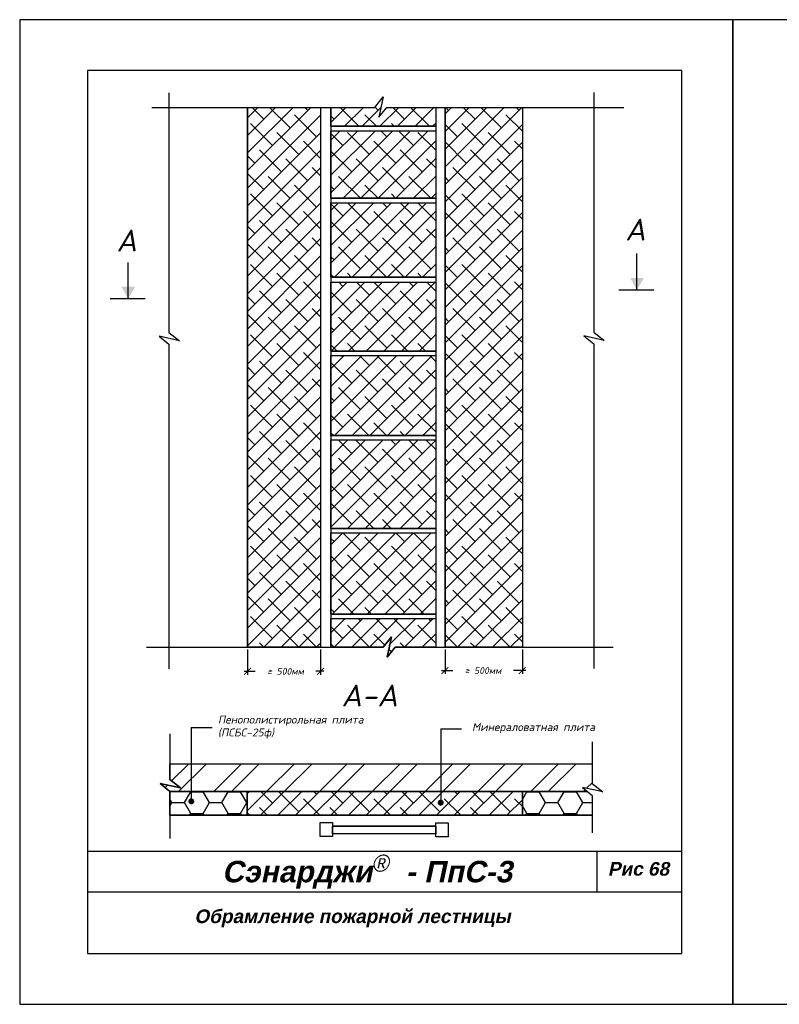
# Model space of a CAD drawing. Header units: inches. Extents: x 47 to 4151, y -1120 to 1902.
# Tile 29 of 93: x 1522 to 1746, y -419 to -129. Entities that reach past the tile are written whole.
import ezdxf

# ---------------------------------------------------------------- set-up
doc = ezdxf.new("R2010")
doc.units = ezdxf.units.IN
doc.header["$LTSCALE"] = 10
doc.header["$MEASUREMENT"] = 0
doc.layers.add('dim', color=160, linetype='Continuous', lineweight=15)
doc.layers.add('Layer1', color=108, linetype='Continuous', lineweight=30)
for name, color, linetype in [('DUBEL', 142, 'Continuous'), ('hatch', 240, 'Continuous'), ('ndp', 242, 'Continuous'), ('ramka', 248, 'Continuous')]:
    doc.layers.add(name, color=color, linetype=linetype)
doc.layers.add('list', color=5, linetype='Continuous', plot=False)
doc.layers.add('Вспомогательный', color=2, linetype='Continuous', plot=False)
doc.styles.add('ndp', font='ARIALBD.TTF', dxfattribs={"oblique": 12})
doc.styles.add('style2', font='romans.shx', dxfattribs={"oblique": 12})
doc.dimstyles.new('1', dxfattribs={"dimtxt": 2, "dimasz": 2, "dimexe": 1, "dimexo": 0.7, "dimgap": 2, "dimtad": 0, "dimtih": 1, "dimtoh": 1, "dimdec": 4, "dimzin": 0, "dimdsep": 46, "dimtxsty": 'style2', "dimblk": 'ARCHTICK', "dimcen": 1.5, "dimdle": 1, "dimadec": 0, "dimazin": 0, "dimtfac": 1, "dimtdec": 4, "dimtofl": 0, "dimtmove": 0, "dimatfit": 2, "dimldrblk": 'DOTSMALL', "dimfxl": 1, "dimtolj": 1, "dimtzin": 0, "dimarcsym": 0})

# ---------------------------------------------------------------- blocks, each defined once
blk = doc.blocks.new('_ArchTick')
at = {"layer": 'DUBEL', "color": 0, "const_width": 0.15}
blk.add_lwpolyline([(-0.5, -0.5), (0.5, 0.5)], dxfattribs=at)
blk = doc.blocks.new('*D344')
at = {"layer": 'Defpoints', "color": 0}
for p in [(1589.44, -313.66), (1610.95, -313.66), (1610.95, -320.75)]:
    blk.add_point(p, dxfattribs=at)
at = {"layer": 'ndp', "color": 0, "lineweight": -2}
for p, q in [((1589.44, -314.36), (1589.44, -321.75)), ((1610.95, -314.36), (1610.95, -321.75)), ((1588.44, -320.75), (1591.7, -320.75)), ((1611.95, -320.75), (1609.57, -320.75))]:
    blk.add_line(p, q, dxfattribs=at)
at = {"layer": 'ndp', "color": 0, "lineweight": -2, "xscale": 2, "yscale": 2, "zscale": 2, "rotation": 180}
blk.add_blockref('_ArchTick', (1589.44, -320.75), dxfattribs=at)
at = {"layer": 'ndp', "color": 0, "lineweight": -2, "xscale": 2, "yscale": 2, "zscale": 2}
blk.add_blockref('_ArchTick', (1610.95, -320.75), dxfattribs=at)
at = {"layer": 'ndp', "color": 0, "insert": (1600.64, -320.75), "char_height": 2, "attachment_point": 5, "style": 'style2'}
blk.add_mtext('\\A1;{\\fRomanS|b0|i0|c204|p2;≥ 500мм}', dxfattribs=at)
blk = doc.blocks.new('_DotSmall')
at = {"layer": 'DUBEL', "color": 0, "const_width": 0.5}
blk.add_lwpolyline([(-0.0625, 0, 1), (0.0625, 0, 1)], format="xyb", close=True, dxfattribs=at)
blk = doc.blocks.new('*D345')
at = {"layer": 'Defpoints', "color": 0}
for p in [(1647.59, -313.66), (1670.37, -313.66), (1670.37, -320.53)]:
    blk.add_point(p, dxfattribs=at)
at = {"layer": 'ndp', "color": 0, "lineweight": -2}
for p, q in [((1647.59, -314.36), (1647.59, -321.53)), ((1670.37, -314.36), (1670.37, -321.53)), ((1646.59, -320.53), (1649.86, -320.53)), ((1671.37, -320.53), (1667.72, -320.53))]:
    blk.add_line(p, q, dxfattribs=at)
at = {"layer": 'ndp', "color": 0, "lineweight": -2, "xscale": 2, "yscale": 2, "zscale": 2, "rotation": 180}
blk.add_blockref('_ArchTick', (1647.59, -320.53), dxfattribs=at)
at = {"layer": 'ndp', "color": 0, "lineweight": -2, "xscale": 2, "yscale": 2, "zscale": 2}
blk.add_blockref('_ArchTick', (1670.37, -320.53), dxfattribs=at)
at = {"layer": 'ndp', "color": 0, "insert": (1658.79, -320.53), "char_height": 2, "attachment_point": 5, "style": 'style2'}
blk.add_mtext('\\A1;{\\fRomanS|b0|i0|c204|p2;≥ 500мм}', dxfattribs=at)

msp = doc.modelspace()

# ---------------------------------------------------------------- hatches: boundary and pattern name
at = {"layer": 'dim'}
for points in [[(1702.112269, -204.89845), (1704.127452, -208.388849), (1706.142635, -204.89845)], [(1552.290383, -207.49823), (1554.305566, -210.988629), (1556.320749, -207.49823)]]:
    msp.add_hatch(color=1, dxfattribs=at).paths.add_polyline_path(points)
at = {"layer": 'hatch'}
h = msp.add_hatch(dxfattribs=at)
h.set_pattern_fill('ANSI38', color=1, scale=29.3275, style=0)
h.paths.add_polyline_path([(1589.438434, -154.668798), (1610.9488, -154.668798), (1610.9488, -313.659617), (1589.438434, -313.659617)])
h.paths.add_polyline_path([(1613.993345, -182.728408), (1644.856172, -182.728408), (1644.856172, -204.643042), (1613.993345, -204.643042)])
h.paths.add_polyline_path([(1613.993345, -154.668798), (1626.958199, -154.668798), (1629.412931, -151.554124), (1628.10077, -157.555136), (1630.472751, -154.668798), (1644.855619, -154.668798), (1644.856176, -160.229179), (1613.993345, -160.229179)])
h.paths.add_polyline_path([(1613.993345, -161.543719), (1644.855619, -161.543719), (1644.855619, -181.413868), (1613.993345, -181.413868)])
h.paths.add_polyline_path([(1647.590256, -154.668798), (1670.367695, -154.668798), (1670.367695, -313.659616), (1647.590256, -313.659616)])
h.paths.add_polyline_path([(1613.993345, -206.132467), (1644.856176, -206.132467), (1644.856176, -226.44732), (1613.993345, -226.44732)])
h.paths.add_polyline_path([(1613.993345, -227.76186), (1644.856176, -227.76186), (1644.856176, -251.294302), (1613.993345, -251.294302)])
h.paths.add_polyline_path([(1613.993345, -252.608842), (1644.856176, -252.608842), (1644.856176, -278.63282), (1613.993345, -278.63282)])
h.paths.add_polyline_path([(1613.993345, -279.94736), (1644.856176, -279.94736), (1644.856176, -303.889906), (1613.993345, -303.889906)])
h.paths.add_polyline_path([(1613.993345, -305.204446), (1644.855619, -305.204446), (1644.855619, -313.659617), (1632.935253, -313.659617), (1630.563271, -316.545956), (1631.875433, -310.544944), (1629.4207, -313.659617), (1613.993345, -313.659617)])
h = msp.add_hatch(dxfattribs=at)
h.set_pattern_fill('ANSI32', color=1, scale=29.3275, style=0)
h.set_pattern_definition([(45, (0, -7.034), (-7.77663, 7.77663), []), (45, (5.184, -7.034), (-7.77663, 7.77663), [])])
h.paths.add_polyline_path([(1566.575953, -347.949336), (1690.948615, -347.949336), (1690.948615, -353.794207), (1694.063288, -356.24894), (1688.062276, -354.936779), (1689.512514, -356.128578), (1566.575953, -356.128578), (1563.689615, -353.756597), (1569.690627, -355.068758), (1566.575953, -352.614026)])
h = msp.add_hatch(dxfattribs=at)
h.set_pattern_fill('HONEY', color=1, scale=29.3275, style=0)
h.set_pattern_definition([(0, (0, -7.0336), (5.498906, 3.174795), [3.665938, -7.331875]), (120, (0, -7.0336), (-5.498906, 3.174795), [3.665937, -7.331875]), (60, (0, -7.0336), (1e-08, 6.34959), [-7.331875, 3.665938])])
h.paths.add_polyline_path([(1670.400987, -356.128578), (1689.512514, -356.128578), (1690.948615, -357.30876), (1690.948615, -363.151846), (1670.400987, -363.151846)])
h.paths.add_polyline_path([(1566.575953, -356.128578), (1589.369942, -356.128578), (1589.369942, -363.151846), (1566.575953, -363.151846)])
h = msp.add_hatch(dxfattribs=at)
h.set_pattern_fill('ANSI38', color=1, scale=29.3275, style=0)
h.set_pattern_definition([(45, (0, -7.0336), (-2.592209, 2.592209), []), (135, (0, -7.0336), (-7.776628, 2.592209), [9.164844, -5.498906])])
h.paths.add_polyline_path([(1589.369942, -356.128578), (1670.400987, -356.128578), (1670.400987, -363.151846), (1589.369942, -363.151846)])

# ---------------------------------------------------------------- linework, layer by layer
at = {"layer": 'hatch', "color": 1}
for p, q in [((1566.575953, -347.949336), (1690.948615, -347.949336)), ((1566.575953, -356.128578), (1689.512514, -356.128578)), ((1566.575953, -363.151846), (1690.948615, -363.151846))]:
    msp.add_line(p, q, dxfattribs=at)
at = {"layer": 'hatch'}
for points in [[(1566.259872, -150.344061), (1566.259872, -220.912882), (1569.374546, -223.367614), (1563.373534, -222.055453), (1566.259872, -224.427434), (1566.259872, -319.994395)], [(1691.373323, -150.249764), (1691.373323, -220.818585), (1694.487996, -223.273317), (1688.486984, -221.961156), (1691.373323, -224.333138), (1691.373323, -319.900098)], [(1561.255336, -154.668798), (1626.958199, -154.668798), (1629.412931, -151.554124), (1628.10077, -157.555136), (1630.472751, -154.668798), (1700.227507, -154.668798)], [(1559.715481, -313.659617), (1629.4207, -313.659617), (1631.875433, -310.544944), (1630.563271, -316.545956), (1632.935253, -313.659617), (1697.147796, -313.659617)], [(1566.575953, -339.185194), (1566.575953, -352.614026), (1569.690627, -355.068758), (1563.689615, -353.756597), (1566.575953, -356.128578), (1566.575953, -369.991764)], [(1690.948615, -341.545546), (1690.948615, -353.794207), (1694.063288, -356.24894), (1688.062276, -354.936779), (1690.948615, -357.30876), (1690.948615, -368.29626)]]:
    msp.add_lwpolyline(points, dxfattribs=at)
at = {"layer": 'hatch', "color": 1}
msp.add_lwpolyline([(1589.438434, -154.668798), (1610.9488, -154.668798)], dxfattribs=at)
for points in [[(1610.787874, -365.285501), (1614.451762, -365.285501), (1614.451762, -369.393245), (1610.787874, -369.393245)], [(1614.451762, -366.359383), (1644.855619, -366.359383), (1644.855619, -366.359383), (1614.451762, -366.359383)], [(1614.451762, -366.359383), (1644.855619, -366.359383), (1644.855619, -368.599972), (1614.451762, -368.599972)], [(1644.855619, -365.414093), (1648.519506, -365.414093), (1648.519506, -369.521837), (1644.855619, -369.521837)]]:
    msp.add_lwpolyline(points, close=True, dxfattribs=at)
at = {"layer": 'Layer1', "color": 1}
for p, q in [((1589.438434, -154.668798), (1589.438434, -313.659617)), ((1610.9488, -154.668798), (1610.9488, -313.659617)), ((1613.993345, -154.668798), (1613.993345, -313.659617)), ((1644.855619, -154.668798), (1644.855619, -313.659617)), ((1647.590256, -154.668798), (1647.590256, -313.659617)), ((1670.367695, -154.668796), (1670.367695, -313.659616)), ((1589.369942, -356.128578), (1589.369942, -363.151846)), ((1670.400987, -356.128578), (1670.400987, -363.151846))]:
    msp.add_line(p, q, dxfattribs=at)
at = {"layer": 'list'}
for points in [[(1522.340125, -418.822075), (1732.340125, -418.822075), (1732.340125, -128.822075), (1522.340125, -128.822075)], [(1732.340122, -418.822074), (1942.340122, -418.822074), (1942.340122, -128.822074), (1732.340122, -128.822074)]]:
    msp.add_lwpolyline(points, close=True, dxfattribs=at)
at = {"layer": 'ndp'}
for p, q in [((1613.993345, -160.229179), (1644.856176, -160.229179)), ((1613.993345, -161.543719), (1644.855619, -161.543719)), ((1613.993345, -181.413868), (1644.856176, -181.413868)), ((1613.993345, -182.728408), (1644.855619, -182.728408)), ((1704.127452, -208.388849), (1704.127452, -197.717986)), ((1554.305566, -210.988629), (1554.305566, -200.317766)), ((1613.993341, -204.643042), (1644.856172, -204.643042)), ((1613.993345, -206.132467), (1644.855619, -206.132467)), ((1698.773383, -208.388849), (1709.124581, -208.388849)), ((1548.951497, -210.988629), (1559.302694, -210.988629)), ((1613.993345, -226.44732), (1644.856176, -226.44732)), ((1613.993345, -227.76186), (1644.855619, -227.76186)), ((1613.993345, -251.294302), (1644.856176, -251.294302)), ((1613.993345, -252.608842), (1644.855619, -252.608842)), ((1613.993345, -278.63282), (1644.856176, -278.63282)), ((1613.993345, -279.94736), (1644.855619, -279.94736)), ((1613.993345, -303.889906), (1644.856176, -303.889906)), ((1613.993345, -305.204446), (1644.855619, -305.204446)), ((1572.874416, -337.256703), (1578.976184, -337.256703)), ((1572.874416, -337.256703), (1572.874416, -359.04969)), ((1646.32528, -337.655062), (1652.427047, -337.655062)), ((1646.32528, -337.655062), (1646.32528, -359.448049))]:
    msp.add_line(p, q, dxfattribs=at)
at = {"layer": 'ndp', "const_width": 0.879825}
for points in [[(1572.434504, -359.04969, 1), (1573.314329, -359.04969, 1)], [(1645.885367, -359.448049, 1), (1646.765192, -359.448049, 1)]]:
    msp.add_lwpolyline(points, format="xyb", close=True, dxfattribs=at)
at = {"layer": 'ramka'}
for p, q in [((1717.340125, -373.822075), (1542.340125, -373.822075)), ((1692.340125, -373.822075), (1692.340125, -385.822075)), ((1717.340125, -385.822075), (1542.340125, -385.822075))]:
    msp.add_line(p, q, dxfattribs=at)
msp.add_lwpolyline([(1542.340125, -403.822075), (1717.340125, -403.822075), (1717.340125, -143.822075), (1542.340125, -143.822075)], close=True, dxfattribs=at)
at = {"layer": 'Вспомогательный', "color": 1}
for points in [[(1613.993345, -154.668798), (1626.958199, -154.668798), (1629.412931, -151.554124), (1628.10077, -157.555136), (1630.472751, -154.668798), (1644.855619, -154.668798), (1644.856176, -160.229179), (1613.993345, -160.229179), (1613.993345, -154.668798)], [(1613.993345, -305.204446), (1644.855619, -305.204446), (1644.855619, -313.659617), (1632.935253, -313.659617), (1630.563271, -316.545956), (1631.875433, -310.544944), (1629.4207, -313.659617), (1613.993345, -313.659617), (1613.993345, -305.204446)], [(1566.575953, -347.949336), (1690.948615, -347.949336), (1690.948615, -353.794207), (1694.063288, -356.24894), (1688.062276, -354.936779), (1689.512514, -356.128578), (1566.575953, -356.128578), (1563.689615, -353.756597), (1569.690627, -355.068758), (1566.575953, -352.614026), (1566.575953, -347.949336)], [(1566.575953, -356.128578), (1589.369942, -356.128578), (1589.369942, -363.151846), (1566.575953, -363.151846), (1566.575953, -356.128578)], [(1589.369942, -356.128578), (1670.400987, -356.128578), (1670.400987, -363.151846), (1589.369942, -363.151846), (1589.369942, -356.128578)], [(1670.400987, -356.128578), (1689.512514, -356.128578), (1690.948615, -357.30876), (1690.948615, -363.151846), (1670.400987, -363.151846), (1670.400987, -356.128578)]]:
    msp.add_lwpolyline(points, dxfattribs=at)
for points in [[(1589.438434, -154.668798), (1610.9488, -154.668798), (1610.9488, -313.659617), (1589.438434, -313.659617)], [(1647.590256, -154.668798), (1670.367695, -154.668798), (1670.367695, -313.659616), (1647.590256, -313.659616)], [(1613.993345, -161.543719), (1644.855619, -161.543719), (1644.855619, -181.413868), (1613.993345, -181.413868)], [(1613.993345, -182.728408), (1644.856172, -182.728408), (1644.856172, -204.643042), (1613.993345, -204.643042)], [(1613.993345, -206.132467), (1644.856176, -206.132467), (1644.856176, -226.44732), (1613.993345, -226.44732)], [(1613.993345, -227.76186), (1644.856176, -227.76186), (1644.856176, -251.294302), (1613.993345, -251.294302)], [(1613.993345, -252.608842), (1644.856176, -252.608842), (1644.856176, -278.63282), (1613.993345, -278.63282)], [(1613.993345, -279.94736), (1644.856176, -279.94736), (1644.856176, -303.889906), (1613.993345, -303.889906)]]:
    msp.add_lwpolyline(points, close=True, dxfattribs=at)

# ---------------------------------------------------------------- texts
at = {"layer": 'dim', "color": 160, "char_height": 6.4282148, "attachment_point": 1, "style": 'style2'}
for s, insert, width in [('{\\C1;A}', (1700.669295, -187.446177), 9.76187766), ('{\\C1;A}', (1550.847409, -190.662076), 9.76187766), ('{\\C1;A-A}', (1617.098549, -324.673475), 25.7516111)]:
    msp.add_mtext(s, dxfattribs=dict(at, insert=insert, width=width))
at = {"layer": 'ndp', "oblique": 12}
for s, height, style, p in [('Пенополистирольная плита', 2.34619952, 'style2', (1580.729017, -336.132698)), ('Минераловатная плита', 2.34619952, 'style2', (1655.558972, -338.324041)), ('(ПСБС-25ф)', 2.3461995, 'style2', (1580.729017, -339.931306)), ('Сэнарджи    - ПпС-3 ', 6.33260053, 'ndp', (1581.916795, -382.897738)), ('Рис 68 ', 4, 'ndp', (1695.543505, -380.920024)), ('Обрамление пожарной лестницы', 4, 'ndp', (1573.78623, -394.895974))]:
    msp.add_text(s, height=height, dxfattribs=dict(at, style=style)).set_placement(p)
at = {"layer": 'ndp', "insert": (1625.979598, -374.758653), "char_height": 5, "attachment_point": 1, "style": 'style2'}
msp.add_mtext('{\\fCentury Gothic|b0|i0|c204|p32;®}', dxfattribs=at)

# ---------------------------------------------------------------- dimensions: what is measured, and where the dimension line sits
at = {"layer": 'ndp'}
for base, p1, p2, picture, middle in [((1610.9488, -320.751442), (1589.438434, -313.659617), (1610.9488, -313.659617), '*D344', (1600.637312, -320.751442)), ((1670.367695, -320.527755), (1647.590256, -313.659617), (1670.367695, -313.659617), '*D345', (1658.789133, -320.527755))]:
    dim = msp.add_linear_dim(base=base, p1=p1, p2=p2, text='{\\fRomanS|b0|i0|c204|p2;≥ 500мм}', dimstyle='1', override={"dimtmove": 0}, dxfattribs=at)
    dim.commit()
    dim.dimension.update_dxf_attribs({"geometry": picture, "text_midpoint": middle, "dimtype": 160})

doc.saveas('drawing.dxf')
